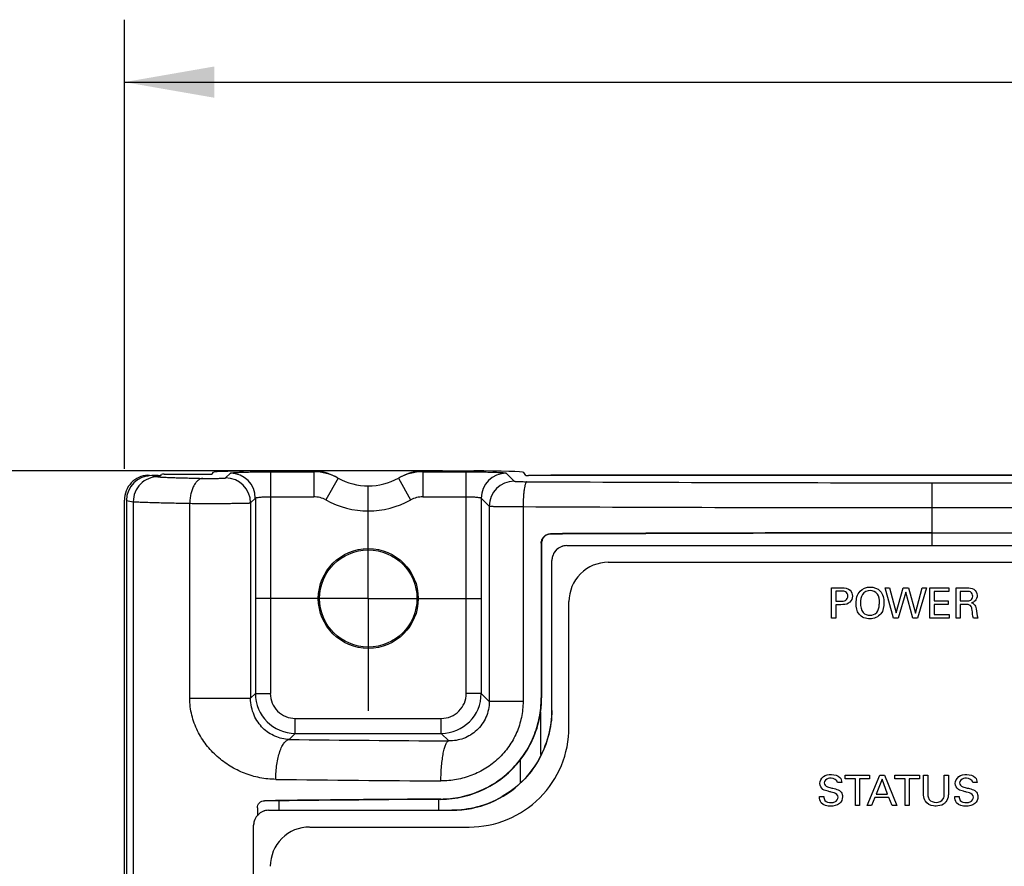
# Model space of a CAD drawing. Header units: inches. Extents: x 0 to 34, y 0 to 22.
# Tile 4 of 19: x 7.7 to 9.7, y 12.1 to 13.8. Entities that reach past the tile are written whole.
import ezdxf

# ---------------------------------------------------------------- set-up
doc = ezdxf.new("R2010")
doc.units = ezdxf.units.IN
doc.header["$LTSCALE"] = 1.87
doc.header["$MEASUREMENT"] = 0
doc.linetypes.add('CENTER', pattern=[0.6, 0.375, -0.075, 0.075, -0.075])
doc.layers.get('0').update_dxf_attribs({"linetype": 'CONTINUOUS'})
doc.layers.add('02___PRT_ALL_AXES', color=7, linetype='CONTINUOUS')
doc.layers.add('DIMENSIONS', color=7, linetype='CONTINUOUS')
doc.styles.get("Standard").update_dxf_attribs({"font": 'txt', "width": 0.8})
doc.dimstyles.new('DIMSTYLE_1', dxfattribs={"dimtxt": 0.125, "dimasz": 0.18, "dimexe": 0.125, "dimexo": 0.0625, "dimgap": 0.0625, "dimtad": 0, "dimtih": 1, "dimtoh": 1, "dimdec": 3, "dimzin": 4, "dimdsep": 46, "dimtxsty": 'STANDARD', "dimblk": '_FILLED', "dimblk1": '_FILLED', "dimblk2": '_FILLED', "dimcen": 0.09, "dimadec": 0, "dimazin": 0, "dimtp": 0.001, "dimtm": 0.001, "dimtfac": 1, "dimtdec": 3, "dimtofl": 0, "dimtmove": 0, "dimatfit": 3, "dimldrblk": '_FILLED', "dimfxl": 1, "dimtolj": 1, "dimtzin": 4, "dimarcsym": 0})

# ---------------------------------------------------------------- blocks, each defined once
blk = doc.blocks.new('_FILLED')
at = {"color": 0, "linetype": 'BYBLOCK'}
blk.add_solid([(0, 0), (-1, 0.174), (-1, -0.174)], dxfattribs=at)
blk = doc.blocks.new('*D0')
at = {"layer": 'DIMENSIONS', "color": 2, "linetype": 'CONTINUOUS'}
for p, q in [((7.8954, 12.9098), (7.8954, 13.8092)), ((18.6156, 12.9098), (18.6156, 13.8092)), ((7.8954, 13.6842), (12.4305, 13.6842)), ((18.6156, 13.6842), (14.0805, 13.6842))]:
    blk.add_line(p, q, dxfattribs=at)
at = {"layer": 'DIMENSIONS', "color": 2, "linetype": 'CONTINUOUS', "xscale": 0.18, "yscale": 0.18, "zscale": 0.18, "rotation": 180}
blk.add_blockref('_FILLED', (7.8954, 13.6842), dxfattribs=at)
at = {"layer": 'DIMENSIONS', "color": 2, "linetype": 'CONTINUOUS', "xscale": 0.18, "yscale": 0.18, "zscale": 0.18}
blk.add_blockref('_FILLED', (18.6156, 13.6842), dxfattribs=at)
at = {"layer": 'DIMENSIONS', "color": 2, "linetype": 'CONTINUOUS', "insert": (13.2555, 13.7467), "char_height": 0.125, "width": 1.525, "attachment_point": 2, "line_spacing_factor": 0.9}
blk.add_mtext('10.720{\\Ftxt.shx;\\W1.000000;\\H0.125000; }[272.29]', dxfattribs=at)
blk = doc.blocks.new('*D3')
at = {"layer": 'DIMENSIONS', "color": 2, "linetype": 'CONTINUOUS'}
for p, q in [((8.4334, 12.9056), (7.0204, 12.9056)), ((7.1454, 12.9056), (7.1454, 11.8307)), ((7.1454, 10.5058), (7.1454, 11.3932)), ((7.8876, 10.5058), (7.0204, 10.5058))]:
    blk.add_line(p, q, dxfattribs=at)
at = {"layer": 'DIMENSIONS', "color": 2, "linetype": 'CONTINUOUS', "xscale": 0.18, "yscale": 0.18, "zscale": 0.18}
for p, rotation in [((7.1454, 12.9056), 90), ((7.1454, 10.5058), 270)]:
    blk.add_blockref('_FILLED', p, dxfattribs=dict(at, rotation=rotation))
at = {"layer": 'DIMENSIONS', "color": 2, "linetype": 'CONTINUOUS', "insert": (7.0454, 11.7682), "char_height": 0.125, "width": 0.7, "attachment_point": 2, "line_spacing_factor": 0.9}
blk.add_mtext('2.400\\P[60.96]', dxfattribs=at)
blk = doc.blocks.new('*D5')
at = {"layer": 'DIMENSIONS', "color": 2, "linetype": 'CONTINUOUS'}
for p, q in [((8.5322, 12.9056), (6.2704, 12.9056)), ((6.3954, 12.9056), (6.3954, 11.455)), ((6.3954, 10.0731), (6.3954, 11.0175)), ((8.321, 10.0731), (6.2704, 10.0731))]:
    blk.add_line(p, q, dxfattribs=at)
at = {"layer": 'DIMENSIONS', "color": 2, "linetype": 'CONTINUOUS', "xscale": 0.18, "yscale": 0.18, "zscale": 0.18}
for p, rotation in [((6.3954, 12.9056), 90), ((6.3954, 10.0731), 270)]:
    blk.add_blockref('_FILLED', p, dxfattribs=dict(at, rotation=rotation))
at = {"layer": 'DIMENSIONS', "color": 2, "linetype": 'CONTINUOUS', "insert": (6.2954, 11.3925), "char_height": 0.125, "width": 0.7, "attachment_point": 2, "line_spacing_factor": 0.9}
blk.add_mtext('2.833\\P[71.95]', dxfattribs=at)

msp = doc.modelspace()

# ---------------------------------------------------------------- linework, layer by layer
at = {"color": 7, "linetype": 'CONTINUOUS'}
for p, q in [((7.9422, 12.8971), (7.9454, 12.8972)), ((7.9422, 12.8947), (7.9422, 12.8971)), ((7.9472, 12.8956), (7.9472, 12.8971)), ((7.9501, 12.8962), (7.9622, 12.894)), ((7.963, 12.8962), (7.9501, 12.8962)), ((7.968, 12.8964), (7.9698, 12.8988)), ((7.9748, 12.899), (8.0601, 12.899)), ((8.0723, 12.9022), (8.0701, 12.8993)), ((8.098, 12.8916), (8.1075, 12.9011)), ((8.1723, 12.9056), (8.2711, 12.9056)), ((8.1875, 12.9038), (8.1875, 12.46)), ((8.1875, 12.9038), (8.2743, 12.9038)), ((8.2743, 12.9038), (8.2743, 12.8539)), ((8.3229, 12.8913), (8.2987, 12.8476)), ((8.4441, 12.8913), (8.4683, 12.8476)), ((8.4927, 12.9038), (8.4927, 12.8539)), ((8.4927, 12.9038), (8.5795, 12.9038)), ((8.4959, 12.9056), (8.5947, 12.9056)), ((8.5795, 12.46), (8.5795, 12.9038)), ((8.6595, 12.9011), (8.6755, 12.8851)), ((8.6991, 12.8964), (8.6947, 12.9022)), ((11.2957, 12.8962), (8.7041, 12.8962)), ((11.2967, 12.8972), (8.7586, 12.8972)), ((9.5115, 12.882), (9.5115, 12.7817)), ((9.5115, 12.882), (11.2816, 12.882)), ((8.1479, 12.8416), (8.1575, 12.8512)), ((8.1575, 12.8512), (8.1575, 12.46)), ((8.1875, 12.8539), (8.2743, 12.8539)), ((8.4927, 12.8539), (8.5795, 12.8539)), ((8.6095, 12.8512), (8.6095, 12.46)), ((8.6095, 12.8512), (8.6256, 12.8351)), ((7.8954, 10.555), (7.8954, 12.8473)), ((7.8995, 12.8465), (7.8995, 10.5555)), ((7.8995, 12.8465), (7.913, 12.844)), ((7.913, 12.844), (7.913, 10.558)), ((8.0262, 12.4504), (8.0262, 12.8408)), ((8.1479, 12.8416), (8.1479, 12.4504)), ((8.6256, 12.8351), (8.6256, 12.4439)), ((8.6932, 12.8341), (8.6932, 12.4439)), ((9.5115, 12.8321), (11.2816, 12.8321)), ((8.7485, 12.7792), (8.7485, 12.7799)), ((9.5115, 12.7817), (11.2505, 12.7817)), ((9.5115, 12.781), (9.5115, 12.756)), ((11.2505, 12.781), (9.5115, 12.781)), ((8.7297, 12.761), (8.7297, 12.451)), ((8.7304, 12.761), (8.7297, 12.761)), ((8.7304, 12.761), (8.7304, 12.451)), ((8.7809, 12.756), (11.2255, 12.756)), ((8.7509, 12.426), (8.7509, 12.726)), ((8.1479, 12.4504), (8.1575, 12.46)), ((8.1575, 12.46), (8.1875, 12.46)), ((8.6095, 12.46), (8.5795, 12.46)), ((8.6256, 12.4439), (8.6095, 12.46)), ((8.0262, 12.4504), (8.1479, 12.4504)), ((8.6932, 12.4439), (8.6256, 12.4439)), ((8.7297, 12.451), (8.7304, 12.451)), ((8.7285, 12.4232), (8.7285, 12.3376)), ((8.2374, 12.38), (8.2374, 12.41)), ((8.2374, 12.41), (8.5296, 12.41)), ((8.5296, 12.38), (8.5296, 12.41)), ((8.2254, 12.3679), (8.2374, 12.38)), ((8.2374, 12.38), (8.5296, 12.38)), ((8.5446, 12.365), (8.5296, 12.38)), ((8.6876, 12.3264), (8.6876, 12.281)), ((8.1755, 12.2445), (8.1755, 12.2452)), ((8.2049, 12.2449), (8.1755, 12.2445)), ((8.2049, 12.226), (8.2049, 12.2449)), ((8.5285, 12.248), (8.5245, 12.2479)), ((8.5245, 12.226), (8.5245, 12.2479)), ((8.5285, 12.2486), (8.5285, 12.248)), ((8.1615, 12.231), (8.1615, 12.2152)), ((8.184, 12.226), (8.5509, 12.226)), ((8.154, 10.676), (8.154, 12.196))]:
    msp.add_line(p, q, dxfattribs=at)
at = {"color": 40, "linetype": 'CONTINUOUS'}
for p, q in [((8.8639, 12.7226), (11.1429, 12.7226)), ((9.3109, 12.6108), (9.3109, 12.6715)), ((9.3109, 12.6715), (9.3312, 12.6715)), ((9.4349, 12.6108), (9.4177, 12.6715)), ((9.4177, 12.6715), (9.4267, 12.6715)), ((9.4267, 12.6715), (9.4398, 12.6215)), ((9.4398, 12.6215), (9.4543, 12.6715)), ((9.4543, 12.6715), (9.4647, 12.6715)), ((9.4647, 12.6715), (9.4784, 12.6211)), ((9.4784, 12.6211), (9.4922, 12.6715)), ((9.5005, 12.6715), (9.4825, 12.6108)), ((9.4922, 12.6715), (9.5005, 12.6715)), ((9.5076, 12.6108), (9.5076, 12.6715)), ((9.5076, 12.6715), (9.5457, 12.6715)), ((9.5457, 12.6715), (9.5457, 12.6643)), ((9.5598, 12.6108), (9.5598, 12.6715)), ((9.5598, 12.6715), (9.5815, 12.6715)), ((9.3193, 12.6647), (9.3193, 12.6448)), ((9.3311, 12.6647), (9.3193, 12.6647)), ((9.4591, 12.6627), (9.444, 12.6108)), ((9.4731, 12.6108), (9.4591, 12.6627)), ((9.516, 12.6643), (9.516, 12.6454)), ((9.5457, 12.6643), (9.516, 12.6643)), ((9.568, 12.6644), (9.568, 12.6453)), ((9.5813, 12.6644), (9.568, 12.6644)), ((8.7852, 12.3926), (8.7852, 12.6439)), ((9.3193, 12.6448), (9.3293, 12.6448)), ((9.3193, 12.6378), (9.3193, 12.6108)), ((9.3291, 12.6378), (9.3193, 12.6378)), ((9.516, 12.6454), (9.5442, 12.6454)), ((9.516, 12.6383), (9.516, 12.6182)), ((9.5442, 12.6383), (9.516, 12.6383)), ((9.5442, 12.6454), (9.5442, 12.6383)), ((9.568, 12.6453), (9.5813, 12.6453)), ((9.5682, 12.6382), (9.5682, 12.6108)), ((9.5788, 12.6382), (9.5682, 12.6382)), ((9.516, 12.6182), (9.5463, 12.6182)), ((9.5463, 12.6182), (9.5463, 12.6108)), ((9.3193, 12.6108), (9.3109, 12.6108)), ((9.444, 12.6108), (9.4349, 12.6108)), ((9.4825, 12.6108), (9.4731, 12.6108)), ((9.5463, 12.6108), (9.5076, 12.6108)), ((9.5682, 12.6108), (9.5598, 12.6108)), ((9.6038, 12.6108), (9.5948, 12.6108)), ((9.3311, 12.2814), (9.3224, 12.2814)), ((9.3379, 12.2893), (9.3379, 12.2965)), ((9.3379, 12.2965), (9.3869, 12.2965)), ((9.3583, 12.2893), (9.3379, 12.2893)), ((9.3583, 12.2358), (9.3583, 12.2893)), ((9.3666, 12.2893), (9.3666, 12.2358)), ((9.3869, 12.2893), (9.3666, 12.2893)), ((9.382, 12.2358), (9.4076, 12.2965)), ((9.3869, 12.2965), (9.3869, 12.2893)), ((9.4117, 12.2882), (9.3999, 12.2584)), ((9.4076, 12.2965), (9.4166, 12.2965)), ((9.4229, 12.2584), (9.4117, 12.2882)), ((9.4166, 12.2965), (9.4411, 12.2358)), ((9.4375, 12.2893), (9.4375, 12.2965)), ((9.4375, 12.2965), (9.4865, 12.2965)), ((9.4578, 12.2893), (9.4375, 12.2893)), ((9.4578, 12.2358), (9.4578, 12.2893)), ((9.4661, 12.2893), (9.4661, 12.2358)), ((9.4865, 12.2893), (9.4661, 12.2893)), ((9.4865, 12.2965), (9.4865, 12.2893)), ((9.4949, 12.2595), (9.4949, 12.2965)), ((9.4949, 12.2965), (9.5033, 12.2965)), ((9.5033, 12.2965), (9.5033, 12.2589)), ((9.5363, 12.2592), (9.5363, 12.2965)), ((9.5363, 12.2965), (9.5445, 12.2965)), ((9.5445, 12.2965), (9.5445, 12.2591)), ((9.6021, 12.2814), (9.5933, 12.2814)), ((9.3999, 12.2584), (9.4229, 12.2584)), ((9.2864, 12.2535), (9.2951, 12.2535)), ((9.3972, 12.2516), (9.3907, 12.2358)), ((9.4254, 12.2516), (9.3972, 12.2516)), ((9.432, 12.2358), (9.4254, 12.2516)), ((9.5573, 12.2535), (9.5661, 12.2535)), ((9.3666, 12.2358), (9.3583, 12.2358)), ((9.3907, 12.2358), (9.382, 12.2358)), ((9.4411, 12.2358), (9.432, 12.2358)), ((9.4661, 12.2358), (9.4578, 12.2358)), ((8.2662, 12.1926), (8.5852, 12.1926))]:
    msp.add_line(p, q, dxfattribs=at)
at = {"color": 7, "linetype": 'CONTINUOUS'}
for radius in [0.1, 0.0974]:
    msp.add_circle((8.3835, 12.6502), radius, dxfattribs=at)
for centre, radius, start, end in [((8.0979, 12.8415), 0.05, 0.0838, 89.9162), ((8.1074, 12.8511), 0.05, 0.0838, 89.9162), ((8.3835, 13.1006), 0.225, 240.0424, 240.9773), ((8.2711, 12.8052), 0.1004, 60.101, 89.9942), ((8.2744, 12.8039), 0.1, 61.008, 90.064), ((8.3835, 13.0006), 0.125, 241.0092, 298.9908), ((8.4925, 12.8038), 0.1, 89.9374, 118.9906), ((8.4959, 12.8052), 0.1004, 90.0058, 119.899), ((8.3835, 13.1006), 0.225, 299.0227, 299.9576), ((8.6595, 12.8511), 0.05, 90.0826, 179.9174), ((8.6756, 12.8351), 0.05, 90.0838, 179.9162), ((9.4989, 166.1052), 153.2232, 269.701598, 270.004712), ((8.2743, 12.8036), 0.0502, 61.0044, 89.9957), ((8.4927, 12.8036), 0.0502, 90.0057, 118.9942), ((8.3835, 13.0006), 0.175, 241.0092, 298.9908), ((9.4993, 169.1768), 156.3447, 269.704595, 270.004472), ((9.5021, -143.9899), 156.7716, 89.996558, 90.275415), ((9.5019, -143.3395), 156.1205, 89.996491, 90.276511), ((8.7809, 12.726), 0.03, 90.0016, 180.0011), ((8.2375, 12.46), 0.08, 180.0228, 269.9772), ((8.2374, 12.46), 0.05, 179.9862, 270.0138), ((8.5295, 12.46), 0.08, 270.0228, 359.9772), ((8.5296, 12.46), 0.05, 269.9862, 0.0138), ((8.5272, 12.451), 0.2032, 352.112, 359.9953), ((8.5509, 12.426), 0.2, 269.9997, 359.9999), ((8.5275, 12.4511), 0.2029, 322.0776, 352.0895), ((8.9421, 71.9978), 59.6342, 269.311362, 269.618103), ((8.5271, 12.4513), 0.2033, 270.3895, 322.1003), ((8.9702, 79.526), 67.2425, 269.342265, 269.623975), ((8.919, -46.899), 59.1489, 90.378311, 90.720268), ((8.9613, -49.9262), 62.1757, 90.402552, 90.697022), ((8.184, 12.196), 0.03, 90.0012, 179.9988)]:
    msp.add_arc(centre, radius, start, end, dxfattribs=at)
at = {"color": 40, "linetype": 'CONTINUOUS'}
for centre, radius, start, end in [((8.8639, 12.6439), 0.0787, 89.9666, 180.0334), ((8.5853, 12.3925), 0.1999, 269.9671, 0.0329), ((8.5427, 12.4293), 0.2085, 330.0969, 344.8744), ((8.5476, 12.4342), 0.2085, 285.0393, 299.8482), ((8.2661, 12.1139), 0.0787, 89.9666, 180.0334)]:
    msp.add_arc(centre, radius, start, end, dxfattribs=at)
at = {"color": 7, "linetype": 'CONTINUOUS'}
for centre, major_axis, ratio, start_param, end_param in [((7.9454, 12.8472), (-0.0354, 0.0354), 0.998783, -0.347597, 0.407225), ((7.9504, 12.8462), (0.0501, -0.0093), 0.982029, 1.756783, 3.321099), ((7.9454, 12.8472), (0.0354, -0.0354), 0.998783, 2.420713, 2.793996), ((7.9422, 12.8971), (0.005, 0), 0.034921, 0.02618, 0.449803), ((7.963, 12.8964), (0.005, 0), 0.034921, -1.570796, -0.02618), ((7.9748, 12.8988), (0.005, 0), 0.034921, 1.570796, 3.115413), ((8.0601, 12.8993), (0.01, 0), 0.034921, -1.570796, -0.02618), ((8.1723, 12.9022), (0.1, 0), 0.034921, 1.570796, 3.115413), ((8.5947, 12.9022), (0.1, 0), 0.034921, 0.02618, 1.570796), ((8.7041, 12.8964), (0.005, 0), 0.034921, -3.115413, -1.570796), ((8.7586, 12.8969), (0.01, 0), 0.034921, 1.570796, 3.106686), ((7.9454, 12.8472), (0.0354, -0.0354), 0.998783, -2.734368, -2.356803)]:
    msp.add_ellipse(centre, major_axis=major_axis, ratio=ratio, start_param=start_param, end_param=end_param, dxfattribs=at)
for points, knots in [([(7.9622, 12.894), (7.9558, 12.8939), (7.9429, 12.8913), (7.9266, 12.8801), (7.9157, 12.8635), (7.9131, 12.8505), (7.913, 12.844)], [0, 0, 0, 0, 0.247833, 0.497248, 0.748272, 1, 1, 1, 1]), ([(7.9622, 12.894), (7.9625, 12.8939), (7.9633, 12.8938), (7.9651, 12.8936), (7.968, 12.8934), (7.9721, 12.8932), (7.9767, 12.8929), (7.9818, 12.8927), (7.9893, 12.8924), (7.9992, 12.8921), (8.0118, 12.8917), (8.0249, 12.8914), (8.0385, 12.891), (8.0477, 12.8908), (8.0523, 12.8907)], [0, 0, 0, 0, 0.010854, 0.025149, 0.061967, 0.107608, 0.159702, 0.216754, 0.277707, 0.408515, 0.548137, 0.694195, 0.845163, 1, 1, 1, 1]), ([(8.0523, 12.8907), (8.0506, 12.8906), (8.047, 12.8897), (8.0421, 12.8865), (8.0377, 12.8817), (8.0338, 12.8754), (8.0306, 12.8679), (8.0282, 12.8594), (8.0267, 12.8503), (8.0262, 12.844), (8.0262, 12.8408)], [0, 0, 0, 0, 0.08468, 0.178462, 0.285333, 0.406568, 0.541448, 0.687731, 0.842186, 1, 1, 1, 1]), ([(8.0523, 12.8907), (8.0547, 12.8907), (8.0596, 12.8906), (8.0672, 12.8906), (8.0747, 12.8906), (8.0809, 12.8907), (8.0854, 12.8908), (8.0884, 12.8909), (8.091, 12.891), (8.0933, 12.8911), (8.0949, 12.8912), (8.096, 12.8913), (8.0966, 12.8913), (8.0971, 12.8914), (8.0975, 12.8914), (8.0978, 12.8915), (8.0979, 12.8916), (8.098, 12.8916)], [0, 0, 0, 0, 0.155856, 0.32438, 0.494107, 0.653634, 0.726154, 0.792168, 0.850594, 0.900415, 0.940829, 0.957289, 0.971143, 0.98235, 0.990886, 0.996746, 1, 1, 1, 1]), ([(8.1075, 12.9011), (8.1076, 12.9012), (8.1078, 12.9013), (8.1082, 12.9014), (8.1088, 12.9016), (8.1096, 12.9017), (8.1105, 12.9018), (8.1122, 12.902), (8.1146, 12.9022), (8.1181, 12.9024), (8.1221, 12.9027), (8.1268, 12.9029), (8.1321, 12.9031), (8.1378, 12.9032), (8.1464, 12.9035), (8.1579, 12.9037), (8.1724, 12.9038), (8.1824, 12.9038), (8.1875, 12.9038)], [0, 0, 0, 0, 0.003286, 0.00868, 0.016273, 0.02608, 0.038096, 0.052308, 0.087231, 0.130515, 0.181755, 0.240516, 0.306236, 0.378314, 0.456098, 0.625833, 0.809438, 1, 1, 1, 1]), ([(8.5795, 12.9038), (8.5846, 12.9038), (8.5946, 12.9038), (8.6091, 12.9037), (8.6206, 12.9035), (8.6292, 12.9032), (8.6349, 12.9031), (8.6402, 12.9029), (8.6449, 12.9027), (8.6489, 12.9024), (8.6524, 12.9022), (8.6548, 12.902), (8.6565, 12.9018), (8.6574, 12.9017), (8.6582, 12.9016), (8.6588, 12.9014), (8.6592, 12.9013), (8.6594, 12.9012), (8.6595, 12.9011)], [0, 0, 0, 0, 0.190484, 0.374276, 0.544082, 0.621851, 0.693931, 0.759663, 0.818398, 0.86961, 0.912869, 0.947753, 0.961946, 0.973947, 0.983743, 0.991328, 0.996717, 1, 1, 1, 1]), ([(8.6755, 12.8851), (8.6756, 12.885), (8.6758, 12.885), (8.6762, 12.8849), (8.6769, 12.8848), (8.6777, 12.8847), (8.6788, 12.8847), (8.68, 12.8846), (8.6815, 12.8845), (8.6838, 12.8844), (8.687, 12.8843), (8.6913, 12.8842), (8.696, 12.8841), (8.6992, 12.8841), (8.7009, 12.8841)], [0, 0, 0, 0, 0.00871, 0.02576, 0.051289, 0.085165, 0.127164, 0.176982, 0.234257, 0.298565, 0.446331, 0.615916, 0.802306, 1, 1, 1, 1]), ([(8.7009, 12.8841), (8.7006, 12.884), (8.7, 12.8837), (8.6993, 12.8828), (8.6986, 12.8814), (8.698, 12.8797), (8.6973, 12.8775), (8.6964, 12.8739), (8.6954, 12.8685), (8.6945, 12.8611), (8.6935, 12.8495), (8.6933, 12.8404), (8.6932, 12.8341)], [0, 0, 0, 0, 0.016235, 0.038088, 0.06699, 0.103418, 0.147448, 0.198815, 0.321934, 0.46904, 0.635184, 1, 1, 1, 1]), ([(8.1575, 12.8512), (8.1575, 12.8513), (8.1578, 12.8515), (8.1583, 12.8517), (8.1591, 12.852), (8.1606, 12.8524), (8.1632, 12.8527), (8.1669, 12.8531), (8.1713, 12.8535), (8.1763, 12.8537), (8.1818, 12.8538), (8.1856, 12.8539), (8.1875, 12.8539)], [0, 0, 0, 0, 0.011756, 0.030745, 0.05784, 0.093177, 0.187678, 0.311461, 0.460232, 0.628665, 0.81087, 1, 1, 1, 1]), ([(8.5795, 12.8539), (8.5814, 12.8539), (8.5852, 12.8538), (8.5906, 12.8537), (8.5957, 12.8535), (8.6001, 12.8531), (8.6038, 12.8527), (8.6064, 12.8524), (8.6079, 12.852), (8.6087, 12.8517), (8.6092, 12.8515), (8.6095, 12.8513), (8.6095, 12.8512)], [0, 0, 0, 0, 0.189054, 0.371448, 0.539952, 0.688711, 0.812479, 0.906927, 0.942229, 0.969292, 0.988261, 1, 1, 1, 1]), ([(7.9131, 12.844), (7.914, 12.8439), (7.9161, 12.8438), (7.9216, 12.8435), (7.9304, 12.8432), (7.943, 12.8428), (7.9575, 12.8423), (7.9734, 12.8419), (7.9965, 12.8414), (8.0142, 12.841), (8.0262, 12.8408)], [0, 0, 0, 0, 0.023163, 0.055983, 0.145423, 0.258758, 0.38879, 0.530654, 0.681135, 1, 1, 1, 1]), ([(8.0262, 12.8408), (8.0325, 12.8407), (8.0457, 12.8406), (8.0658, 12.8406), (8.0828, 12.8406), (8.0962, 12.8407), (8.1056, 12.8407), (8.1144, 12.8408), (8.1224, 12.8409), (8.1295, 12.841), (8.1355, 12.8411), (8.1399, 12.8412), (8.1427, 12.8413), (8.1444, 12.8413), (8.1458, 12.8414), (8.1468, 12.8415), (8.1475, 12.8415), (8.1478, 12.8416), (8.1479, 12.8416)], [0, 0, 0, 0, 0.155976, 0.324634, 0.494499, 0.576312, 0.654161, 0.726742, 0.792809, 0.851273, 0.90111, 0.941509, 0.957945, 0.97176, 0.982907, 0.991349, 0.997054, 1, 1, 1, 1]), ([(8.6256, 12.8351), (8.6256, 12.8351), (8.6258, 12.8351), (8.6261, 12.835), (8.6266, 12.835), (8.6276, 12.8349), (8.6291, 12.8348), (8.6314, 12.8348), (8.6342, 12.8347), (8.6376, 12.8346), (8.6415, 12.8345), (8.6476, 12.8344), (8.6562, 12.8343), (8.6676, 12.8342), (8.6801, 12.8342), (8.6888, 12.8341), (8.6932, 12.8341)], [0, 0, 0, 0, 0.00296, 0.00809, 0.015394, 0.024864, 0.050247, 0.084051, 0.126028, 0.175863, 0.233186, 0.297564, 0.445526, 0.615356, 0.802018, 1, 1, 1, 1]), ([(8.7297, 12.761), (8.7297, 12.7635), (8.7305, 12.7672), (8.7328, 12.7716), (8.7352, 12.7745), (8.738, 12.7768), (8.7424, 12.7791), (8.7461, 12.7799), (8.7485, 12.7799)], [0, 0, 0, 0, 0.250303, 0.376235, 0.501613, 0.626772, 0.752004, 1, 1, 1, 1]), ([(8.7485, 12.7792), (8.7462, 12.7792), (8.7426, 12.7785), (8.7384, 12.7762), (8.7356, 12.774), (8.7334, 12.7712), (8.7311, 12.767), (8.7304, 12.7634), (8.7304, 12.761)], [0, 0, 0, 0, 0.247986, 0.373215, 0.498374, 0.623752, 0.749687, 1, 1, 1, 1]), ([(8.1983, 12.288), (8.1876, 12.2881), (8.1662, 12.2904), (8.1353, 12.2994), (8.1065, 12.3137), (8.085, 12.3297), (8.0696, 12.3447), (8.0555, 12.3613), (8.0407, 12.3847), (8.029, 12.4164), (8.0262, 12.439), (8.0262, 12.4504)], [0, 0, 0, 0, 0.123132, 0.245688, 0.367986, 0.490719, 0.552526, 0.614733, 0.740631, 0.869176, 1, 1, 1, 1]), ([(8.2254, 12.3679), (8.2204, 12.3681), (8.2106, 12.3693), (8.1966, 12.3739), (8.1837, 12.381), (8.1722, 12.3905), (8.1623, 12.4023), (8.1544, 12.4164), (8.1492, 12.4327), (8.1479, 12.4444), (8.1479, 12.4504)], [0, 0, 0, 0, 0.118816, 0.235869, 0.352473, 0.470467, 0.592039, 0.719702, 0.855811, 1, 1, 1, 1]), ([(8.5285, 12.2486), (8.5415, 12.2487), (8.5612, 12.2507), (8.5865, 12.2572), (8.605, 12.2638), (8.6229, 12.2723), (8.6398, 12.2824), (8.6557, 12.2942), (8.6753, 12.3119), (8.6965, 12.3376), (8.7123, 12.367), (8.7212, 12.392), (8.7277, 12.4178), (8.7297, 12.4378), (8.7297, 12.451)], [0, 0, 0, 0, 0.123562, 0.18563, 0.247767, 0.309993, 0.372334, 0.434797, 0.497366, 0.622633, 0.748175, 0.811124, 0.874157, 1, 1, 1, 1]), ([(8.6932, 12.4439), (8.6932, 12.4333), (8.691, 12.4119), (8.6813, 12.3812), (8.6655, 12.3532), (8.648, 12.333), (8.6319, 12.3192), (8.6146, 12.3071), (8.5909, 12.2953), (8.5604, 12.2867), (8.5393, 12.2849), (8.5289, 12.285)], [0, 0, 0, 0, 0.125963, 0.251884, 0.37749, 0.502787, 0.56535, 0.6278, 0.75219, 0.876311, 1, 1, 1, 1]), ([(8.6256, 12.4439), (8.6256, 12.4385), (8.6245, 12.4276), (8.6195, 12.4121), (8.6115, 12.398), (8.601, 12.386), (8.5884, 12.3764), (8.5745, 12.3696), (8.5597, 12.3657), (8.5496, 12.3649), (8.5446, 12.365)], [0, 0, 0, 0, 0.129268, 0.258279, 0.386237, 0.512711, 0.63729, 0.759877, 0.880726, 1, 1, 1, 1]), ([(8.1983, 12.288), (8.1983, 12.2931), (8.1988, 12.3031), (8.2004, 12.3177), (8.2028, 12.3312), (8.2061, 12.3431), (8.2096, 12.3518), (8.2127, 12.3576), (8.215, 12.361), (8.2175, 12.3639), (8.22, 12.366), (8.2226, 12.3674), (8.2245, 12.3679), (8.2254, 12.3679)], [0, 0, 0, 0, 0.172309, 0.339808, 0.49621, 0.636913, 0.758251, 0.810983, 0.858228, 0.900092, 0.937044, 0.969912, 1, 1, 1, 1]), ([(8.5289, 12.285), (8.5289, 12.2901), (8.5292, 12.3001), (8.5301, 12.3146), (8.5315, 12.3281), (8.5332, 12.3384), (8.5347, 12.3457), (8.5359, 12.3504), (8.5372, 12.3545), (8.5386, 12.3579), (8.54, 12.3608), (8.5417, 12.3633), (8.5434, 12.3648), (8.5446, 12.365)], [0, 0, 0, 0, 0.182815, 0.35993, 0.524125, 0.669905, 0.734379, 0.792596, 0.844169, 0.888774, 0.926242, 0.956783, 1, 1, 1, 1]), ([(8.1615, 12.231), (8.1615, 12.2329), (8.1621, 12.2358), (8.1639, 12.2391), (8.1663, 12.2419), (8.1701, 12.2444), (8.1737, 12.2452), (8.1755, 12.2452)], [0, 0, 0, 0, 0.257459, 0.385398, 0.51134, 0.757972, 1, 1, 1, 1])]:
    msp.add_open_spline(points, degree=3, knots=knots, dxfattribs=at)
at = {"color": 40, "linetype": 'CONTINUOUS'}
for points in [[(8.7694, 12.7537), (8.7658, 12.7522), (8.7624, 12.75), (8.7597, 12.7472)], [(8.7809, 12.756), (8.777, 12.756), (8.7731, 12.7552), (8.7694, 12.7537)], [(8.7532, 12.7375), (8.7517, 12.7338), (8.7509, 12.7299), (8.7509, 12.726)], [(8.7597, 12.7472), (8.7569, 12.7445), (8.7547, 12.7411), (8.7532, 12.7375)], [(9.3312, 12.6715), (9.337, 12.6715), (9.3439, 12.6708), (9.3478, 12.6666)], [(9.3677, 12.6649), (9.3726, 12.6703), (9.3807, 12.6731), (9.388, 12.6731)], [(9.5815, 12.6715), (9.5863, 12.6715), (9.5915, 12.6712), (9.5955, 12.6686)], [(9.3523, 12.6548), (9.3523, 12.6506), (9.3505, 12.646), (9.3475, 12.643)], [(9.3478, 12.6666), (9.3507, 12.6636), (9.3523, 12.659), (9.3523, 12.6548)], [(9.3599, 12.6407), (9.3599, 12.6492), (9.3619, 12.6587), (9.3677, 12.6649)], [(9.5893, 12.6467), (9.5919, 12.6482), (9.5934, 12.6516), (9.5934, 12.6546)], [(9.5955, 12.6686), (9.5995, 12.6661), (9.6022, 12.661), (9.6022, 12.6563)], [(9.6022, 12.6563), (9.6022, 12.6524), (9.6007, 12.6482), (9.5979, 12.6455)], [(9.3687, 12.6412), (9.3687, 12.6346), (9.3699, 12.6272), (9.3741, 12.622)], [(9.5813, 12.6453), (9.584, 12.6453), (9.5869, 12.6453), (9.5893, 12.6467)], [(9.5979, 12.6455), (9.596, 12.6436), (9.5934, 12.6423), (9.5908, 12.6415)], [(9.3741, 12.622), (9.3771, 12.6182), (9.3827, 12.6165), (9.3875, 12.6165)], [(9.3875, 12.6165), (9.3924, 12.6165), (9.3979, 12.6183), (9.401, 12.622)], [(9.5948, 12.6108), (9.5931, 12.6159), (9.5927, 12.6214), (9.5921, 12.6268)], [(9.6, 12.6298), (9.6008, 12.6234), (9.6017, 12.6169), (9.6038, 12.6108)], [(8.7509, 12.426), (8.7509, 12.409), (8.7485, 12.3918), (8.744, 12.375)], [(8.7234, 12.3254), (8.7149, 12.3105), (8.7044, 12.2967), (8.6923, 12.2846)], [(9.3104, 12.2977), (9.3164, 12.2977), (9.3234, 12.2961), (9.3275, 12.2917)], [(9.5813, 12.2977), (9.5873, 12.2977), (9.5943, 12.2961), (9.5984, 12.2917)], [(8.6923, 12.2846), (8.6801, 12.2724), (8.6663, 12.262), (8.6513, 12.2534)], [(9.2935, 12.268), (9.2898, 12.2705), (9.2872, 12.2754), (9.2872, 12.2799)], [(9.3224, 12.2814), (9.3221, 12.2866), (9.3149, 12.2906), (9.3096, 12.2906)], [(9.3275, 12.2917), (9.3299, 12.289), (9.3309, 12.285), (9.3311, 12.2814)], [(9.5645, 12.268), (9.5607, 12.2705), (9.5581, 12.2754), (9.5581, 12.2799)], [(9.5933, 12.2814), (9.593, 12.2866), (9.5858, 12.2906), (9.5805, 12.2906)], [(9.5984, 12.2917), (9.6008, 12.289), (9.6018, 12.285), (9.6021, 12.2814)], [(9.2899, 12.2412), (9.2873, 12.2446), (9.2864, 12.2492), (9.2864, 12.2535)], [(9.3088, 12.2343), (9.3021, 12.2343), (9.294, 12.236), (9.2899, 12.2412)], [(9.506, 12.248), (9.5091, 12.2439), (9.5149, 12.242), (9.5199, 12.242)], [(9.5608, 12.2412), (9.5582, 12.2446), (9.5573, 12.2492), (9.5573, 12.2535)], [(9.5797, 12.2343), (9.573, 12.2343), (9.565, 12.2359), (9.5608, 12.2412)], [(8.184, 12.226), (8.1802, 12.226), (8.1762, 12.2252), (8.1726, 12.2237)], [(8.6017, 12.2329), (8.5849, 12.2284), (8.5678, 12.226), (8.5509, 12.226)], [(8.1563, 12.2075), (8.1548, 12.2038), (8.154, 12.1999), (8.154, 12.196)]]:
    msp.add_open_spline(points, degree=3, dxfattribs=at)
for points, knots in [([(9.388, 12.6731), (9.3951, 12.6731), (9.4121, 12.6673), (9.4154, 12.6499), (9.4154, 12.6417)], [0, 0, 0, 0, 0.467307, 1, 1, 1, 1]), ([(9.3293, 12.6448), (9.3324, 12.6448), (9.3395, 12.6446), (9.3434, 12.6518), (9.3434, 12.6552)], [0, 0, 0, 0, 0.475485, 1, 1, 1, 1]), ([(9.3434, 12.6552), (9.3434, 12.6583), (9.3401, 12.6649), (9.3337, 12.6647), (9.3311, 12.6647)], [0, 0, 0, 0, 0.545832, 1, 1, 1, 1]), ([(9.388, 12.666), (9.3823, 12.666), (9.3696, 12.6599), (9.3687, 12.647), (9.3687, 12.6412)], [0, 0, 0, 0, 0.496568, 1, 1, 1, 1]), ([(9.4065, 12.6418), (9.4065, 12.6477), (9.4057, 12.6604), (9.3934, 12.666), (9.388, 12.666)], [0, 0, 0, 0, 0.525807, 1, 1, 1, 1]), ([(9.5934, 12.6546), (9.5934, 12.6579), (9.59, 12.6644), (9.5838, 12.6644), (9.5813, 12.6644)], [0, 0, 0, 0, 0.570486, 1, 1, 1, 1]), ([(9.3475, 12.643), (9.3467, 12.6422), (9.3416, 12.638), (9.3345, 12.6378), (9.3291, 12.6378)], [0, 0, 0, 0, 0.17734, 1, 1, 1, 1]), ([(9.3873, 12.6093), (9.3795, 12.6093), (9.3623, 12.6159), (9.3599, 12.6331), (9.3599, 12.6407)], [0, 0, 0, 0, 0.507847, 1, 1, 1, 1]), ([(9.4154, 12.6417), (9.4154, 12.634), (9.4129, 12.6165), (9.3954, 12.6093), (9.3873, 12.6093)], [0, 0, 0, 0, 0.485862, 1, 1, 1, 1]), ([(9.401, 12.622), (9.4045, 12.6263), (9.4062, 12.6336), (9.4065, 12.6405), (9.4065, 12.6418)], [0, 0, 0, 0, 0.807261, 1, 1, 1, 1]), ([(9.5921, 12.6268), (9.5917, 12.63), (9.5903, 12.6379), (9.5822, 12.6382), (9.5788, 12.6382)], [0, 0, 0, 0, 0.479666, 1, 1, 1, 1]), ([(9.5908, 12.6415), (9.5943, 12.6406), (9.5993, 12.6368), (9.5999, 12.6315), (9.6, 12.6298)], [0, 0, 0, 0, 0.686684, 1, 1, 1, 1]), ([(9.2872, 12.2799), (9.2872, 12.285), (9.2935, 12.2959), (9.3049, 12.2977), (9.3104, 12.2977)], [0, 0, 0, 0, 0.483307, 1, 1, 1, 1]), ([(9.5581, 12.2799), (9.5581, 12.285), (9.5645, 12.2959), (9.5758, 12.2977), (9.5813, 12.2977)], [0, 0, 0, 0, 0.48319, 1, 1, 1, 1]), ([(9.3096, 12.2906), (9.3077, 12.2906), (9.3018, 12.2904), (9.2962, 12.2848), (9.2962, 12.2808)], [0, 0, 0, 0, 0.321055, 1, 1, 1, 1]), ([(9.2962, 12.2808), (9.2962, 12.2775), (9.3007, 12.273), (9.3055, 12.2722), (9.3071, 12.2718)], [0, 0, 0, 0, 0.660057, 1, 1, 1, 1]), ([(9.5805, 12.2906), (9.5786, 12.2906), (9.5727, 12.2904), (9.5671, 12.2848), (9.5671, 12.2808)], [0, 0, 0, 0, 0.321029, 1, 1, 1, 1]), ([(9.5671, 12.2808), (9.5671, 12.2775), (9.5716, 12.273), (9.5764, 12.2722), (9.578, 12.2718)], [0, 0, 0, 0, 0.659789, 1, 1, 1, 1]), ([(9.31, 12.2626), (9.308, 12.2631), (9.3025, 12.2645), (9.2966, 12.2659), (9.2935, 12.268)], [0, 0, 0, 0, 0.358698, 1, 1, 1, 1]), ([(9.3071, 12.2718), (9.31, 12.271), (9.3166, 12.2693), (9.3234, 12.2675), (9.3267, 12.2654)], [0, 0, 0, 0, 0.433404, 1, 1, 1, 1]), ([(9.324, 12.2523), (9.324, 12.2563), (9.3176, 12.2612), (9.312, 12.2621), (9.31, 12.2626)], [0, 0, 0, 0, 0.667543, 1, 1, 1, 1]), ([(9.3267, 12.2654), (9.328, 12.2645), (9.3315, 12.2613), (9.3327, 12.2564), (9.3327, 12.2533)], [0, 0, 0, 0, 0.325403, 1, 1, 1, 1]), ([(9.4985, 12.2442), (9.498, 12.2449), (9.4952, 12.2494), (9.4949, 12.2551), (9.4949, 12.2595)], [0, 0, 0, 0, 0.164821, 1, 1, 1, 1]), ([(9.5033, 12.2589), (9.5033, 12.2575), (9.5035, 12.2537), (9.5047, 12.2499), (9.506, 12.248)], [0, 0, 0, 0, 0.369413, 1, 1, 1, 1]), ([(9.5199, 12.242), (9.5252, 12.242), (9.5357, 12.2461), (9.5363, 12.2557), (9.5363, 12.2592)], [0, 0, 0, 0, 0.604062, 1, 1, 1, 1]), ([(9.5445, 12.2591), (9.5445, 12.258), (9.5444, 12.2524), (9.5425, 12.2465), (9.5395, 12.2429)], [0, 0, 0, 0, 0.179597, 1, 1, 1, 1]), ([(9.5809, 12.2626), (9.5789, 12.2631), (9.5734, 12.2645), (9.5675, 12.2659), (9.5645, 12.268)], [0, 0, 0, 0, 0.3583, 1, 1, 1, 1]), ([(9.578, 12.2718), (9.5809, 12.271), (9.5875, 12.2693), (9.5944, 12.2675), (9.5976, 12.2654)], [0, 0, 0, 0, 0.433649, 1, 1, 1, 1]), ([(9.5949, 12.2523), (9.5949, 12.2563), (9.5885, 12.2612), (9.5829, 12.2621), (9.5809, 12.2626)], [0, 0, 0, 0, 0.667607, 1, 1, 1, 1]), ([(9.5976, 12.2654), (9.5989, 12.2645), (9.6024, 12.2613), (9.6037, 12.2564), (9.6037, 12.2533)], [0, 0, 0, 0, 0.325622, 1, 1, 1, 1]), ([(9.2951, 12.2535), (9.2953, 12.2509), (9.2966, 12.2431), (9.3054, 12.2415), (9.3098, 12.2415)], [0, 0, 0, 0, 0.373088, 1, 1, 1, 1]), ([(9.3327, 12.2533), (9.3327, 12.2483), (9.3274, 12.2365), (9.315, 12.2343), (9.3088, 12.2343)], [0, 0, 0, 0, 0.443298, 1, 1, 1, 1]), ([(9.3098, 12.2415), (9.3123, 12.2415), (9.319, 12.2418), (9.324, 12.2484), (9.324, 12.2523)], [0, 0, 0, 0, 0.395804, 1, 1, 1, 1]), ([(9.5199, 12.2345), (9.5183, 12.2345), (9.5104, 12.235), (9.5021, 12.239), (9.4985, 12.2442)], [0, 0, 0, 0, 0.208583, 1, 1, 1, 1]), ([(9.5395, 12.2429), (9.5381, 12.2412), (9.5326, 12.2362), (9.525, 12.2345), (9.5199, 12.2345)], [0, 0, 0, 0, 0.306178, 1, 1, 1, 1]), ([(9.5661, 12.2535), (9.5662, 12.2509), (9.5675, 12.2431), (9.5763, 12.2415), (9.5807, 12.2415)], [0, 0, 0, 0, 0.373203, 1, 1, 1, 1]), ([(9.6037, 12.2533), (9.6037, 12.2483), (9.5983, 12.2365), (9.5859, 12.2343), (9.5797, 12.2343)], [0, 0, 0, 0, 0.443386, 1, 1, 1, 1]), ([(9.5807, 12.2415), (9.5832, 12.2415), (9.5899, 12.2418), (9.5949, 12.2484), (9.5949, 12.2523)], [0, 0, 0, 0, 0.39599, 1, 1, 1, 1]), ([(8.1726, 12.2237), (8.1689, 12.2222), (8.1622, 12.2178), (8.1578, 12.2111), (8.1563, 12.2075)], [0, 0, 0, 0, 0.499237, 1, 1, 1, 1])]:
    msp.add_open_spline(points, degree=3, knots=knots, dxfattribs=at)
at = {"layer": '02___PRT_ALL_AXES', "color": 7, "linetype": 'CENTER'}
for q in [(8.3835, 12.8752), (8.1585, 12.6502), (8.3835, 12.4252), (8.6085, 12.6502)]:
    msp.add_line((8.3835, 12.6502), q, dxfattribs=at)

# ---------------------------------------------------------------- dimensions: what is measured, and where the dimension line sits
at = {"layer": 'DIMENSIONS', "color": 2, "linetype": 'CONTINUOUS'}
for base, p1, p2, angle, picture, middle in [((7.8954, 13.6842), (18.6156, 12.8473), (7.8954, 12.8473), 180, '*D0', (13.2555, 13.6842)), ((6.3954, 12.90565), (8.3835, 10.07311), (8.59472, 12.90565), 90, '*D5', (6.3954, 11.23625)), ((7.1454, 10.5058), (8.4959, 12.9056), (7.9501, 10.5058), 270, '*D3', (7.1454, 11.612))]:
    dim = msp.add_linear_dim(base=base, p1=p1, p2=p2, angle=angle, dimstyle='DIMSTYLE_1', dxfattribs=at)
    dim.commit()
    dim.dimension.update_dxf_attribs({"geometry": picture, "text_midpoint": middle, "dimtype": 160})

doc.saveas('drawing.dxf')
